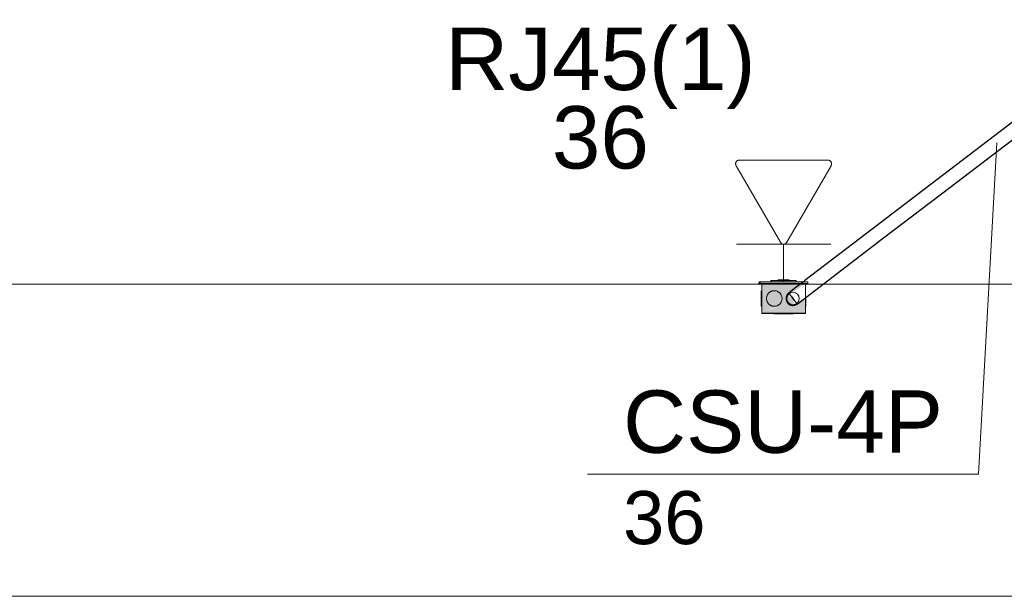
# Model space of a CAD drawing. Header units: millimetres. Extents: x 4476663 to 4477054, y -30323851 to -30323414.
# Tile 74 of 256: x 4476892.48 to 4476895.64, y -30323780.48 to -30323778.63. Entities that reach past the tile are written whole.
import ezdxf

# ---------------------------------------------------------------- set-up
doc = ezdxf.new("R2010")
doc.units = ezdxf.units.MM
doc.linetypes.add('NULL', pattern=[0])
for name, color, linetype, lineweight in [('CE-Caixa', 9, 'Continuous', 18), ('CE-Condutos (Teto)', 1, 'Continuous', 25), ('CE-PT Dados', 7, 'Continuous', 5), ('CE-Textos fios', 7, 'Continuous', 9), ('IFC-Caixa de passagem-Contorno', 44, 'Continuous', 5), ('IFC-Parede padrão-Contorno', 44, 'Continuous', 5), ('Textos', 7, 'Continuous', 9)]:
    doc.layers.add(name, color=color, linetype=linetype, lineweight=lineweight)
doc.styles.add('ARIAL', font='arial.ttf')

msp = doc.modelspace()

# ---------------------------------------------------------------- hatches: boundary and pattern name
at = {"layer": 'CE-Caixa', "linetype": 'Continuous'}
for points in [[(4476894.9177, -30323779.4705), (4476894.8555, -30323779.4705), (4476894.8485, -30323779.4765), (4476894.984, -30323779.4765), (4476894.9903, -30323779.4717)], [(4476894.911, -30323779.5007), (4476894.911, -30323779.5359), (4476894.9227, -30323779.518), (4476894.9162, -30323779.5417), (4476894.8944, -30323779.5485), (4476894.8739, -30323779.561), (4476894.9021, -30323779.5524), (4476894.9078, -30323779.5526), (4476894.8739, -30323779.561), (4476894.8585, -30323779.5715), (4476894.9985, -30323779.5715), (4476894.9985, -30323779.5215), (4476894.9768, -30323779.5387), (4476894.9605, -30323779.5409), (4476894.9597, -30323779.5255), (4476894.9466, -30323779.5184), (4476894.9483, -30323779.5105), (4476894.9241, -30323779.527), (4476894.939, -30323779.5044), (4476894.9367, -30323779.4965), (4476894.9271, -30323779.4965), (4476894.9246, -30323779.5025), (4476894.9367, -30323779.4965), (4476894.939, -30323779.5044), (4476894.9241, -30323779.527), (4476894.946, -30323779.5121), (4476894.9402, -30323779.5045), (4476894.9544, -30323779.5064), (4476894.9985, -30323779.4765), (4476894.946, -30323779.4886), (4476894.9407, -30323779.4868), (4476894.9195, -30323779.4937), (4476894.9985, -30323779.4765), (4476894.8585, -30323779.4765), (4476894.8585, -30323779.5343), (4476894.8638, -30323779.5365), (4476894.862, -30323779.5171), (4476894.8585, -30323779.5343), (4476894.8585, -30323779.5715), (4476894.8881, -30323779.5514), (4476894.8737, -30323779.5258), (4476894.8859, -30323779.5007)], [(4476894.8881, -30323779.4665), (4476894.8881, -30323779.4705), (4476894.9395, -30323779.4705), (4476894.9689, -30323779.4665)], [(4476894.911, -30323779.4665), (4476894.9438, -30323779.4665), (4476894.946, -30323779.4645), (4476894.911, -30323779.4645)], [(4476894.9049, -30323779.5482), (4476894.9201, -30323779.5365), (4476894.9226, -30323779.5175), (4476894.911, -30323779.5024), (4476894.892, -30323779.4999), (4476894.8768, -30323779.5115), (4476894.8743, -30323779.5305), (4476894.886, -30323779.5457)], [(4476894.8888, -30323779.5479), (4476894.8985, -30323779.499), (4476894.8881, -30323779.4976)]]:
    msp.add_hatch(color=163, dxfattribs=at).paths.add_polyline_path(points)

# ---------------------------------------------------------------- linework, layer by layer
at = {"layer": 'CE-Caixa'}
for p, q in [((4476894.8555, -30323779.4705), (4476894.8485, -30323779.4765)), ((4476894.8485, -30323779.4765), (4476894.8585, -30323779.4765)), ((4476894.8881, -30323779.4705), (4476894.8555, -30323779.4705)), ((4476894.8585, -30323779.4765), (4476894.8881, -30323779.4765)), ((4476894.8585, -30323779.4765), (4476894.8585, -30323779.4922)), ((4476894.8661, -30323779.4765), (4476894.8585, -30323779.4765)), ((4476894.8672, -30323779.4765), (4476894.8661, -30323779.4765)), ((4476894.8797, -30323779.4765), (4476894.8672, -30323779.4765)), ((4476894.8881, -30323779.4765), (4476894.8797, -30323779.4765)), ((4476894.8881, -30323779.4665), (4476894.8881, -30323779.4705)), ((4476894.911, -30323779.4665), (4476894.8881, -30323779.4665)), ((4476894.911, -30323779.4705), (4476894.8881, -30323779.4705)), ((4476894.8881, -30323779.4765), (4476894.911, -30323779.4765)), ((4476894.911, -30323779.4765), (4476894.8881, -30323779.4765)), ((4476894.946, -30323779.4645), (4476894.911, -30323779.4645)), ((4476894.911, -30323779.4645), (4476894.911, -30323779.4665)), ((4476894.946, -30323779.4665), (4476894.911, -30323779.4665)), ((4476894.9176, -30323779.4705), (4476894.911, -30323779.4705)), ((4476894.911, -30323779.4765), (4476894.9222, -30323779.4765)), ((4476894.9172, -30323779.4765), (4476894.911, -30323779.4765)), ((4476894.9297, -30323779.4765), (4476894.9172, -30323779.4765)), ((4476894.9177, -30323779.4705), (4476894.9176, -30323779.4705)), ((4476894.946, -30323779.4705), (4476894.9177, -30323779.4705)), ((4476894.9222, -30323779.4765), (4476894.946, -30323779.4765)), ((4476894.9222, -30323779.4765), (4476894.9222, -30323779.4765)), ((4476894.945, -30323779.4765), (4476894.9297, -30323779.4765)), ((4476894.946, -30323779.4765), (4476894.945, -30323779.4765)), ((4476894.946, -30323779.4665), (4476894.946, -30323779.4645)), ((4476894.9689, -30323779.4665), (4476894.946, -30323779.4665)), ((4476894.9689, -30323779.4705), (4476894.946, -30323779.4705)), ((4476894.946, -30323779.4765), (4476894.9689, -30323779.4765)), ((4476894.9689, -30323779.4765), (4476894.946, -30323779.4765)), ((4476894.9689, -30323779.4705), (4476894.9689, -30323779.4665)), ((4476894.9919, -30323779.4705), (4476894.9689, -30323779.4705)), ((4476894.9689, -30323779.4765), (4476894.984, -30323779.4765)), ((4476894.9985, -30323779.4765), (4476894.9689, -30323779.4765)), ((4476894.8569, -30323779.4999), (4476894.8569, -30323779.5024)), ((4476894.8569, -30323779.5024), (4476894.8569, -30323779.5063)), ((4476894.8569, -30323779.5063), (4476894.8569, -30323779.5115)), ((4476894.8569, -30323779.5115), (4476894.8569, -30323779.5175)), ((4476894.8585, -30323779.4922), (4476894.8585, -30323779.4937)), ((4476894.8585, -30323779.4937), (4476894.8585, -30323779.4965)), ((4476894.8585, -30323779.4965), (4476894.8585, -30323779.5043)), ((4476894.8585, -30323779.5043), (4476894.8585, -30323779.5126)), ((4476894.8585, -30323779.5126), (4476894.8585, -30323779.5246)), ((4476894.8768, -30323779.5115), (4476894.8743, -30323779.5175)), ((4476894.8808, -30323779.5063), (4476894.8768, -30323779.5115)), ((4476894.886, -30323779.5024), (4476894.8808, -30323779.5063)), ((4476894.892, -30323779.4999), (4476894.886, -30323779.5024)), ((4476894.8985, -30323779.499), (4476894.892, -30323779.4999)), ((4476894.9049, -30323779.4999), (4476894.8985, -30323779.499)), ((4476894.911, -30323779.5024), (4476894.9049, -30323779.4999)), ((4476894.9162, -30323779.5063), (4476894.911, -30323779.5024)), ((4476894.9201, -30323779.5115), (4476894.9162, -30323779.5063)), ((4476894.9226, -30323779.5175), (4476894.9201, -30323779.5115)), ((4476894.8569, -30323779.5175), (4476894.8569, -30323779.524)), ((4476894.8569, -30323779.524), (4476894.8569, -30323779.5305)), ((4476894.8569, -30323779.5305), (4476894.8569, -30323779.5365)), ((4476894.8569, -30323779.5365), (4476894.8569, -30323779.5417)), ((4476894.8569, -30323779.5417), (4476894.8569, -30323779.5457)), ((4476894.8569, -30323779.5457), (4476894.8569, -30323779.5482)), ((4476894.8585, -30323779.5246), (4476894.8585, -30323779.5343)), ((4476894.8585, -30323779.5343), (4476894.8585, -30323779.549)), ((4476894.8743, -30323779.5175), (4476894.8735, -30323779.524)), ((4476894.8735, -30323779.524), (4476894.8743, -30323779.5305)), ((4476894.8743, -30323779.5305), (4476894.8768, -30323779.5365)), ((4476894.8768, -30323779.5365), (4476894.8808, -30323779.5417)), ((4476894.8808, -30323779.5417), (4476894.886, -30323779.5457)), ((4476894.886, -30323779.5457), (4476894.892, -30323779.5482)), ((4476894.9049, -30323779.5482), (4476894.911, -30323779.5457)), ((4476894.911, -30323779.5457), (4476894.9162, -30323779.5417)), ((4476894.9162, -30323779.5417), (4476894.9201, -30323779.5365)), ((4476894.9201, -30323779.5365), (4476894.9226, -30323779.5305)), ((4476894.9235, -30323779.524), (4476894.9226, -30323779.5175)), ((4476894.9226, -30323779.5305), (4476894.9235, -30323779.524)), ((4476894.9985, -30323779.5262), (4476894.9985, -30323779.5215)), ((4476894.9985, -30323779.5359), (4476894.9985, -30323779.5262)), ((4476894.9985, -30323779.549), (4476894.9985, -30323779.5359)), ((4476895.0001, -30323779.524), (4476895.0001, -30323779.5203)), ((4476895.0001, -30323779.5305), (4476895.0001, -30323779.524)), ((4476895.0001, -30323779.5365), (4476895.0001, -30323779.5305)), ((4476895.0001, -30323779.5417), (4476895.0001, -30323779.5365)), ((4476895.0001, -30323779.5457), (4476895.0001, -30323779.5417)), ((4476895.0001, -30323779.5482), (4476895.0001, -30323779.5457)), ((4476894.8569, -30323779.5482), (4476894.8569, -30323779.549)), ((4476894.8569, -30323779.549), (4476894.8585, -30323779.549)), ((4476894.8585, -30323779.549), (4476894.8585, -30323779.5715)), ((4476894.8585, -30323779.5715), (4476894.8772, -30323779.5715)), ((4476894.8772, -30323779.5715), (4476894.8933, -30323779.5715)), ((4476894.892, -30323779.5482), (4476894.8985, -30323779.549)), ((4476894.8933, -30323779.5715), (4476894.9056, -30323779.5715)), ((4476894.8976, -30323779.5729), (4476894.9008, -30323779.5729)), ((4476894.8985, -30323779.549), (4476894.9049, -30323779.5482)), ((4476894.9008, -30323779.5729), (4476894.9058, -30323779.5729)), ((4476894.9043, -30323779.5729), (4476894.9068, -30323779.5729)), ((4476894.9056, -30323779.5715), (4476894.9172, -30323779.5715)), ((4476894.9068, -30323779.5729), (4476894.9108, -30323779.5729)), ((4476894.9108, -30323779.5729), (4476894.916, -30323779.5729)), ((4476894.916, -30323779.5729), (4476894.922, -30323779.5729)), ((4476894.9172, -30323779.5715), (4476894.92, -30323779.5715)), ((4476894.92, -30323779.5715), (4476894.9297, -30323779.5715)), ((4476894.922, -30323779.5729), (4476894.9285, -30323779.5729)), ((4476894.9285, -30323779.5729), (4476894.9349, -30323779.5729)), ((4476894.9297, -30323779.5715), (4476894.9331, -30323779.5715)), ((4476894.9331, -30323779.5715), (4476894.9605, -30323779.5715)), ((4476894.9349, -30323779.5729), (4476894.941, -30323779.5729)), ((4476894.941, -30323779.5729), (4476894.9462, -30323779.5729)), ((4476894.9462, -30323779.5729), (4476894.9501, -30323779.5729)), ((4476894.9501, -30323779.5729), (4476894.9526, -30323779.5729)), ((4476894.9511, -30323779.5729), (4476894.9562, -30323779.5729)), ((4476894.9562, -30323779.5729), (4476894.9594, -30323779.5729)), ((4476894.9594, -30323779.5729), (4476894.9605, -30323779.5729)), ((4476894.9605, -30323779.5715), (4476894.9909, -30323779.5715)), ((4476894.9605, -30323779.5729), (4476894.9605, -30323779.5715)), ((4476894.9909, -30323779.5715), (4476894.9947, -30323779.5715)), ((4476894.9947, -30323779.5715), (4476894.9985, -30323779.5715)), ((4476894.9985, -30323779.5621), (4476894.9985, -30323779.549)), ((4476894.9985, -30323779.549), (4476895.0001, -30323779.549)), ((4476894.9985, -30323779.5645), (4476894.9985, -30323779.5621)), ((4476894.9985, -30323779.5715), (4476894.9985, -30323779.5645)), ((4476895.0001, -30323779.549), (4476895.0001, -30323779.5482))]:
    msp.add_line(p, q, dxfattribs=at)
at = {"layer": 'CE-Condutos (Teto)'}
for p, q in [((4476896.0736, -30323778.6436), (4476895.1714, -30323779.3333)), ((4476895.4344, -30323779.1883), (4476895.8384, -30323778.8795)), ((4476895.2447, -30323779.3333), (4476895.4344, -30323779.1883)), ((4476895.1714, -30323779.3333), (4476894.9969, -30323779.4667)), ((4476895.0001, -30323779.5203), (4476895.2447, -30323779.3333)), ((4476894.984, -30323779.4765), (4476894.9689, -30323779.4881)), ((4476894.9919, -30323779.4705), (4476894.984, -30323779.4765)), ((4476894.9969, -30323779.4667), (4476894.9919, -30323779.4705)), ((4476894.9425, -30323779.5089), (4476894.9385, -30323779.5151)), ((4476894.9404, -30323779.5108), (4476894.9385, -30323779.5151)), ((4476894.9425, -30323779.5089), (4476894.9404, -30323779.5108)), ((4476894.943, -30323779.5082), (4476894.9425, -30323779.5089)), ((4476894.9444, -30323779.5072), (4476894.943, -30323779.5082)), ((4476894.9451, -30323779.5065), (4476894.9444, -30323779.5072)), ((4476894.9452, -30323779.5067), (4476894.9444, -30323779.5072)), ((4476894.9579, -30323779.4965), (4476894.945, -30323779.5064)), ((4476894.945, -30323779.5064), (4476894.9451, -30323779.5065)), ((4476894.9473, -30323779.5046), (4476894.9451, -30323779.5065)), ((4476894.9451, -30323779.5065), (4476894.9452, -30323779.5067)), ((4476894.949, -30323779.504), (4476894.9452, -30323779.5067)), ((4476894.9452, -30323779.5067), (4476894.9454, -30323779.507)), ((4476894.9454, -30323779.507), (4476894.9481, -30323779.5105)), ((4476894.9481, -30323779.5105), (4476894.9509, -30323779.5141)), ((4476894.9509, -30323779.5141), (4476894.9526, -30323779.5164)), ((4476894.9689, -30323779.4881), (4476894.9579, -30323779.4965)), ((4476894.9382, -30323779.5157), (4476894.9366, -30323779.524)), ((4476894.9382, -30323779.5157), (4476894.9366, -30323779.5193)), ((4476894.9366, -30323779.5193), (4476894.9366, -30323779.524)), ((4476894.9366, -30323779.524), (4476894.9382, -30323779.5323)), ((4476894.9366, -30323779.524), (4476894.9366, -30323779.5287)), ((4476894.9366, -30323779.5287), (4476894.9382, -30323779.5323)), ((4476894.9385, -30323779.5151), (4476894.9382, -30323779.5154)), ((4476894.9382, -30323779.5154), (4476894.9382, -30323779.5157)), ((4476894.9382, -30323779.5323), (4476894.9382, -30323779.5326)), ((4476894.9382, -30323779.5326), (4476894.9385, -30323779.5329)), ((4476894.9385, -30323779.5329), (4476894.9425, -30323779.5391)), ((4476894.9385, -30323779.5329), (4476894.9404, -30323779.5372)), ((4476894.9404, -30323779.5372), (4476894.9425, -30323779.5391)), ((4476894.9425, -30323779.5391), (4476894.943, -30323779.5398)), ((4476894.943, -30323779.5398), (4476894.9444, -30323779.5408)), ((4476894.9444, -30323779.5408), (4476894.949, -30323779.544)), ((4476894.9444, -30323779.5408), (4476894.9473, -30323779.5434)), ((4476894.9473, -30323779.5434), (4476894.949, -30323779.544)), ((4476894.949, -30323779.544), (4476894.9501, -30323779.5447)), ((4476894.9501, -30323779.5447), (4476894.9532, -30323779.5453)), ((4476894.9526, -30323779.5164), (4476894.9581, -30323779.5236)), ((4476894.9532, -30323779.5453), (4476894.9573, -30323779.5462)), ((4476894.9532, -30323779.5453), (4476894.9561, -30323779.5463)), ((4476894.9561, -30323779.5463), (4476894.9573, -30323779.5462)), ((4476894.9573, -30323779.5462), (4476894.9585, -30323779.5464)), ((4476894.9581, -30323779.5236), (4476894.9637, -30323779.5309)), ((4476894.9585, -30323779.5464), (4476894.9617, -30323779.5457)), ((4476894.9617, -30323779.5457), (4476894.9663, -30323779.5447)), ((4476894.9617, -30323779.5457), (4476894.9654, -30323779.5453)), ((4476894.9637, -30323779.5309), (4476894.9684, -30323779.5369)), ((4476894.9654, -30323779.5453), (4476894.9665, -30323779.5447)), ((4476894.9663, -30323779.5447), (4476894.9665, -30323779.5447)), ((4476894.9665, -30323779.5447), (4476894.967, -30323779.5447)), ((4476894.967, -30323779.5447), (4476894.9708, -30323779.5422)), ((4476894.9684, -30323779.5369), (4476894.9713, -30323779.5408)), ((4476894.9708, -30323779.5422), (4476894.9718, -30323779.5415)), ((4476894.9708, -30323779.5422), (4476894.9719, -30323779.5416)), ((4476894.9713, -30323779.5408), (4476894.9718, -30323779.5415)), ((4476894.9718, -30323779.5415), (4476894.9743, -30323779.5398)), ((4476894.9718, -30323779.5415), (4476894.9719, -30323779.5416)), ((4476894.9719, -30323779.5416), (4476894.9735, -30323779.5407)), ((4476894.9719, -30323779.5416), (4476894.972, -30323779.5418)), ((4476894.972, -30323779.5418), (4476894.9735, -30323779.5407)), ((4476894.9735, -30323779.5407), (4476894.976, -30323779.5387)), ((4476894.976, -30323779.5387), (4476894.9909, -30323779.5273)), ((4476894.9909, -30323779.5273), (4476894.9985, -30323779.5215)), ((4476894.9985, -30323779.5215), (4476895.0001, -30323779.5203))]:
    msp.add_line(p, q, dxfattribs=at)
at = {"layer": 'CE-PT Dados'}
for p, q in [((4476894.9181, -30323779.3438), (4476894.7764, -30323779.0984)), ((4476894.7868, -30323779.0804), (4476895.0701, -30323779.0806)), ((4476895.0805, -30323779.0986), (4476894.9389, -30323779.3438)), ((4476894.9285, -30323779.3498), (4476894.7773, -30323779.3498)), ((4476894.9285, -30323779.3498), (4476894.9285, -30323779.4704)), ((4476894.9285, -30323779.3498), (4476895.0797, -30323779.3498))]:
    msp.add_line(p, q, dxfattribs=at)
for points in [[(4476894.7868, -30323779.0804), (4476894.7854, -30323779.0805), (4476894.784, -30323779.0807), (4476894.7827, -30323779.0811), (4476894.7814, -30323779.0817), (4476894.7802, -30323779.0824), (4476894.7791, -30323779.0832), (4476894.7781, -30323779.0842), (4476894.7772, -30323779.0852), (4476894.7764, -30323779.0864), (4476894.7758, -30323779.0877), (4476894.7753, -30323779.089), (4476894.775, -30323779.0903), (4476894.7748, -30323779.0917), (4476894.7748, -30323779.0931), (4476894.775, -30323779.0945), (4476894.7753, -30323779.0959), (4476894.7758, -30323779.0972), (4476894.7764, -30323779.0984)], [(4476895.0805, -30323779.0986), (4476895.0811, -30323779.0973), (4476895.0816, -30323779.096), (4476895.0819, -30323779.0946), (4476895.082, -30323779.0932), (4476895.082, -30323779.0919), (4476895.0819, -30323779.0905), (4476895.0816, -30323779.0891), (4476895.0811, -30323779.0878), (4476895.0805, -30323779.0866), (4476895.0797, -30323779.0854), (4476895.0788, -30323779.0843), (4476895.0778, -30323779.0834), (4476895.0767, -30323779.0825), (4476895.0755, -30323779.0818), (4476895.0742, -30323779.0813), (4476895.0728, -30323779.0809), (4476895.0715, -30323779.0806), (4476895.0701, -30323779.0806)], [(4476894.9181, -30323779.3438), (4476894.9188, -30323779.345), (4476894.9197, -30323779.346), (4476894.9208, -30323779.347), (4476894.9219, -30323779.3478), (4476894.9231, -30323779.3485), (4476894.9244, -30323779.3491), (4476894.9257, -30323779.3495), (4476894.9271, -30323779.3497), (4476894.9285, -30323779.3498), (4476894.9299, -30323779.3497), (4476894.9312, -30323779.3495), (4476894.9326, -30323779.3491), (4476894.9339, -30323779.3485), (4476894.9351, -30323779.3478), (4476894.9362, -30323779.347), (4476894.9372, -30323779.346), (4476894.9381, -30323779.345), (4476894.9389, -30323779.3438)]]:
    msp.add_lwpolyline(points, dxfattribs=at)
at = {"layer": 'CE-Textos fios'}
for p in [(4476895.6112, -30323779.0251), (4476894.2999, -30323780.0872)]:
    msp.add_line(p, (4476895.5533, -30323780.0872), dxfattribs=at)
at = {"layer": 'IFC-Caixa de passagem-Contorno'}
for p, q in [((4476895.0065, -30323779.4704), (4476894.8505, -30323779.4704)), ((4476894.8505, -30323779.4704), (4476894.8505, -30323779.4764)), ((4476895.0065, -30323779.4764), (4476894.8505, -30323779.4764)), ((4476894.8585, -30323779.4764), (4476894.8585, -30323779.5714)), ((4476894.9985, -30323779.4764), (4476894.9985, -30323779.5714)), ((4476895.0065, -30323779.4704), (4476895.0065, -30323779.4764)), ((4476894.9985, -30323779.5714), (4476894.8585, -30323779.5714))]:
    msp.add_line(p, q, dxfattribs=at)
for centre, radius in [((4476894.8985, -30323779.524), 0.025), ((4476894.9585, -30323779.524), 0.0199)]:
    msp.add_circle(centre, radius, dxfattribs=at)
at = {"layer": 'IFC-Parede padrão-Contorno', "color": 8, "lineweight": 5}
for p, q in [((4476889.8411, -30323779.478), (4476895.8257, -30323779.478)), ((4476889.8411, -30323780.478), (4476895.8257, -30323780.478))]:
    msp.add_line(p, q, dxfattribs=at)

# ---------------------------------------------------------------- texts
at = {"layer": 'CE-Textos fios', "linetype": 'NULL', "attachment_point": 7, "line_spacing_factor": 0.6, "style": 'ARIAL'}
for s, insert, char_height, width in [('CSU-4P', (4476894.4142, -30323780.0212), 0.2, 2.049695), ('36', (4476894.4142, -30323780.3133), 0.17, 0.52814)]:
    msp.add_mtext(s, dxfattribs=dict(at, insert=insert, char_height=char_height, width=width))
at = {"layer": 'Textos', "linetype": 'NULL', "char_height": 0.2, "attachment_point": 8, "line_spacing_factor": 0.6, "style": 'ARIAL'}
for s, insert, width in [('RJ45(1)', (4476894.3416, -30323778.9164), 1.987195), ('36', (4476894.3416, -30323779.1104), 0.621341)]:
    msp.add_mtext(s, dxfattribs=dict(at, insert=insert, width=width))

doc.saveas('drawing.dxf')
